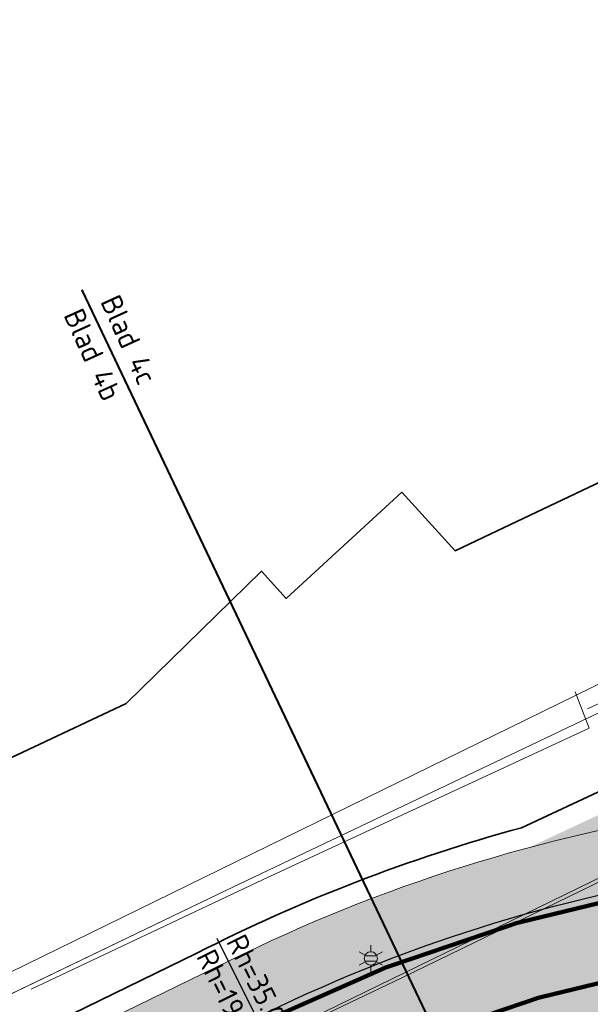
# Model space of a CAD drawing. Header units: metres. Extents: x 163543 to 168130, y 402678 to 405437.
# Tile 60 of 256: x 164421 to 164435, y 403420 to 403444. Entities that reach past the tile are written whole.
import ezdxf
from ezdxf.enums import TextEntityAlignment as Align

# ---------------------------------------------------------------- set-up
doc = ezdxf.new("R2010")
doc.units = ezdxf.units.M
doc.linetypes.add('X-CA190022.004-UO-ALM_Assen$0$AM-AS', pattern=[16, 10, -2, 2, -2])
doc.linetypes.add('X-CA190022.004-UO-TXT_Tekst 1op200$0$AL-TEKENBLADGRENS', pattern=[11.5, 2.5, -1.5, 1, -1.5, 1, -1.5, 2.5])
doc.layers.get('0').update_dxf_attribs({"lineweight": 25})
for name, color, linetype, lineweight in [('X-CA190022.004-UO-ALM_Assen$0$N-WE-AM-AS_WEG-G', 10, 'X-CA190022.004-UO-ALM_Assen$0$AM-AS', 25), ('X-CA190022.004-UO-ALM_Assen$0$N-WE-AM-TANGENTPUNT-T25', 7, 'Continuous', 25), ('X-CA190022.004-UO-BGT_Ondergrond$0$GE_201_SHDHek_Lijn_GEM', 253, 'X-CA190022.004-UO-BGT_Ondergrond$0$Hekwerk', 9), ('X-CA190022.004-UO-BGT_Ondergrond$0$GE_316_WGDFietspad_Vlak_GEM', 253, 'Continuous', 9), ('X-CA190022.004-UO-BGT_Ondergrond$0$GE_367_OWGBerm_groenvoorziening_grasenk_GEM', 253, 'Continuous', 9), ('X-CA190022.004-UO-BGT_Ondergrond$0$GE_401_OTDErf_Vlak_GEM', 253, 'Continuous', 9), ('X-CA190022.004-UO-BGT_Ondergrond$0$GE_601_PNDgrondvlakpand_Vlak_MV_GEM', 34, 'Continuous', 35), ('X-CA190022.004-UO-BGT_Ondergrond$0$GE_861_PALLichtmast_Punt_GEM', 253, 'Continuous', 9), ('X-CA190022.004-UO-DTM inmeting_v0.1$0$B-WE-IE-TERREINAFSCHEIDING_KUNSTMATIG_RASTERHEKWERK-G', 246, 'X-CA190022.004-UO-DTM inmeting_v0.1$0$IE-TERREINAFSCHEIDING-KUNSTMATIG-OPEN', 0), ('X-CA190022.004-UO-DTM inmeting_v0.1$0$B-WE-VH-KANTOPSLUITING_VOORKANTBAND-G', 246, 'Continuous', 0), ('X-CA190022.004-UO-DTM inmeting_v0.1$0$B-WE-VH-VERHARDING_ASFALT-G', 246, 'Continuous', 0), ('X-CA190022.004-UO-DWM_Snelfietsroute$0$N-WE-GW-BERM-G', 90, 'Continuous', 18), ('X-CA190022.004-UO-DWM_Snelfietsroute$0$N-WE-VH-KANTVERHARDING-G', 210, 'Continuous', 25), ('X-CA190022.004-UO-DWM_Snelfietsroute$0$N-WE-VW-MARKERING_LANGS_STREEP_DOORGETROKKEN_010-G', 7, 'Continuous', 0), ('X-CA190022.004-UO-GZM_Werkgrens_v0.2$0$N-WE-KG-GRENS_SYSTEEMGRENS-G', 7, 'X-CA190022.004-UO-GZM_Werkgrens_v0.2$0$KG-OG', 35), ('X-CA190022.004-UO-KAD_Percelen$0$B-WE-KG-GRENS_PERCEEL-GV', 150, 'Continuous', 9), ('X-CA190022.004-UO-TXT_Tekst 1op200$0$BLADEN', 7, 'Continuous', 25), ('X-CA190022.004-UO-TXT_Tekst 1op200$0$X-XX-AL-TEKENBLADGRENS-G', 7, 'X-CA190022.004-UO-TXT_Tekst 1op200$0$AL-TEKENBLADGRENS', 35)]:
    doc.layers.add(name, color=color, linetype=linetype, lineweight=lineweight)
for name, color, linetype, lineweight, transparency in [('X-CA190022.004-UO-ARC_Arcering$0$N-GV-GR-GRAS-A-200 GRASMENGSEL 01 KRUIDENMENGSEL', 44, 'Continuous', 18, 0.5), ('X-CA190022.004-UO-ARC_Arcering$0$N-GV-GR-GRAS-A-200 GRASMENGSEL M1', 62, 'Continuous', 18, 0.5), ('X-CA190022.004-UO-ARC_Arcering$0$N-WE-VH-VERHARDING_ASFALT_ROOD-A', 232, 'Continuous', 0, 0.5)]:
    doc.layers.add(name, color=color, linetype=linetype, lineweight=lineweight, transparency=transparency)
doc.styles.add('X-CA190022.004-UO-ALM_Assen$0$NLCS-ISO', font='NLCS-ISO.ttf')
doc.styles.add('X-CA190022.004-UO-BGT_Ondergrond$0$NLCS-ISO', font='NLCS-ISO.ttf')
doc.styles.add('X-CA190022.004-UO-TXT_Tekst 1op200$0$NLCS-ISO-M200-T25', font='NLCS-ISO.ttf', dxfattribs={"height": 0.5})
doc.linetypes.add('X-CA190022.004-UO-BGT_Ondergrond$0$Hekwerk', pattern='A,5,-1.5,[2,dgnlstyle-Veghel.shx,S=0.007936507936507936,R=0,X=0,Y=0],-1.5', length=8)
doc.linetypes.add('X-CA190022.004-UO-DTM inmeting_v0.1$0$IE-TERREINAFSCHEIDING-KUNSTMATIG-OPEN', pattern='A,7,-1.5,[67,NLCS.SHX,S=0.75,R=0,X=0,Y=0],-1.5', length=10)
doc.linetypes.add('X-CA190022.004-UO-GZM_Werkgrens_v0.2$0$KG-OG', pattern='A,5.5,-1.5,[2,NLCS.SHX,S=0.5,R=0,X=0,Y=0],-1.5', length=8.5)

# ---------------------------------------------------------------- blocks, each defined once
blk = doc.blocks.new('X-CA190022.004-UO-BGT_Ondergrond$0$N-SIE-WEG_LICHTMAST-SO')
h = blk.add_hatch(color=256)
h.paths.add_polyline_path([(1.162672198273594, 0.5, 0.6585046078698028), (-1.162672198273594, 0.5)])
h.paths.add_polyline_path([(-1.162672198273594, -0.5, 0.6585046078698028), (1.162672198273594, -0.5)])
at = {"flags": 128}
for points in [[(8.349587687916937e-10, 1.265625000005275), (1.669846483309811e-09, 2.53125000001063)], [(-2.192125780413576, 1.265625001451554), (-1.096064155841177, 0.6328125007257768)], [(-1.162672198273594, 0.5), (1.162672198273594, 0.5)], [(1.096064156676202, 0.6328124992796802), (2.192125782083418, 1.26562499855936)], [(-2.192125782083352, -1.26562499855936), (-1.096064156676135, -0.6328124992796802)], [(-1.162672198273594, -0.5), (1.162672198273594, -0.5)], [(-8.349587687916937e-10, -1.265625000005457), (-1.669775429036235e-09, -2.53125000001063)], [(2.192125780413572, -1.265625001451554), (1.096064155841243, -0.6328125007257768)]]:
    blk.add_lwpolyline(points, dxfattribs=at)
at = {"ltscale": 0.5}
blk.add_circle((0, 0), 1.265625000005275, dxfattribs=at)
at = {"style": 'X-CA190022.004-UO-BGT_Ondergrond$0$NLCS-ISO'}
blk.add_attdef('TYPE', text='', height=1.8, dxfattribs=at).set_placement((1.669846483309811e-09, 2.53125000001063), align=Align.BOTTOM_CENTER)
blk = doc.blocks.new('X-CA190022.004-UO-BGT_Ondergrond$0$IMGEOLichtmastpaal')
at = {"xscale": 5, "yscale": 5, "zscale": 5}
blk.add_blockref('X-CA190022.004-UO-BGT_Ondergrond$0$N-SIE-WEG_LICHTMAST-SO', (0.04198259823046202, 6.388564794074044), dxfattribs=at)

msp = doc.modelspace()

# ---------------------------------------------------------------- hatches: boundary and pattern name
at = {"layer": 'X-CA190022.004-UO-ARC_Arcering$0$N-GV-GR-GRAS-A-200 GRASMENGSEL 01 KRUIDENMENGSEL'}
h = msp.add_hatch(dxfattribs=at)
h.set_pattern_fill('AGR-GRAS_02-SO', color=256, scale=0.1, pattern_type=2)
h.set_pattern_definition([(0, (0, 0), (1, 1), [0.25, -0.75]), (0, (0.5499999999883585, 0.5999999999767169), (1, 1), [0.25, -0.75]), (90, (0.1000000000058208, 0.3499999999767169), (-1, 1), [0.25, -0.75]), (90, (0.5, 0.7000000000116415), (-1, 1), [0.25, -0.75]), (45, (0.2000000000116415, 0.7000000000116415), (0, 1.000000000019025), [0.25, -1.164213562]), (135, (0.5499999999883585, 0), (-1.000000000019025, 0), [0.25, -1.164213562]), (26.56505119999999, (0.25, 0.2999999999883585), (1.000000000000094, 4.000644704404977e-10), [0.25, -1.986067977]), (26.56505119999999, (0.7000000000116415, 0.7999999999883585), (1.000000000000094, 4.000644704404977e-10), [0.25, -1.986067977]), (63.43494882, (0.7000000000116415, 0), (5.099862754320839e-11, 1.000000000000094), [0.2499999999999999, -1.986067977]), (63.43494882, (0.25, 0.4500000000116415), (5.099862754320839e-11, 1.000000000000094), [0.2499999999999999, -1.986067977]), (63.43494882, (0.6000000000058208, 0.2000000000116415), (5.099862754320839e-11, 1.000000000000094), [0.2499999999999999, -1.986067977]), (116.5650512, (0, 0.5499999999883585), (-4.000648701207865e-10, 1.000000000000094), [0.2499999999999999, -1.986067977]), (153.43494882, (0.2000000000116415, 0.1500000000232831), (-1.000000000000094, 5.099898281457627e-11), [0.25, -1.986067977])])
edge = h.paths.add_edge_path()
edge.add_line((164426.6172984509, 403420.1199052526), (164425.9477276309, 403421.4587308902))
edge.add_line((164425.9477276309, 403421.4587308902), (164396.6507062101, 403407.1993511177))
edge.add_line((164396.6507062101, 403407.1993511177), (164370.3216198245, 403394.2254529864))
edge.add_line((164370.3216198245, 403394.2254529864), (164348.1205261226, 403382.4069603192))
edge.add_line((164348.1205261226, 403382.4069603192), (164330.424991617, 403372.8461493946))
edge.add_line((164330.424991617, 403372.8461493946), (164319.1615059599, 403366.391111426))
edge.add_line((164319.1615059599, 403366.391111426), (164296.1681085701, 403352.5166521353))
edge.add_line((164296.1681085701, 403352.5166521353), (164273.3605156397, 403337.8072618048))
edge.add_line((164273.3605156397, 403337.8072618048), (164265.4739187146, 403332.5327219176))
edge.add_line((164265.4739187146, 403332.5327219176), (164256.8799450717, 403326.6287728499))
edge.add_line((164256.8799450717, 403326.6287728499), (164249.63316697, 403321.4803545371))
edge.add_line((164249.63316697, 403321.4803545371), (164244.342760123, 403317.7210371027))
edge.add_line((164244.342760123, 403317.7210371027), (164240.1558737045, 403314.6566996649))
edge.add_line((164240.1558737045, 403314.6566996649), (164232.7073893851, 403309.2031836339))
edge.add_line((164232.7073893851, 403309.2031836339), (164214.7821775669, 403295.6587971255))
edge.add_line((164214.7821775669, 403295.6587971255), (164201.5995901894, 403285.1971440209))
edge.add_arc((164265.93847002, 403204.1245929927), 103.4999999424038, 128.4353872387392, 130.6698017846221)
edge.add_line((164198.4876512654, 403282.6270581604), (164199.7611005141, 403281.0756526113))
edge.add_line((164199.7611005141, 403281.0756526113), (164205.0320948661, 403285.7871757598))
edge.add_arc((164271.6752031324, 403211.2305119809), 99.99999996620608, 128.4353872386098, 131.7922080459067, ccw=False)
edge.add_line((164209.5120342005, 403289.5614791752), (164215.7006745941, 403294.4727615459))
edge.add_line((164215.7006745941, 403294.4727615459), (164233.6026468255, 403307.9995880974))
edge.add_line((164233.6026468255, 403307.9995880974), (164241.0419990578, 403313.4464179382))
edge.add_line((164241.0419990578, 403313.4464179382), (164245.2201891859, 403316.5043906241))
edge.add_line((164245.2201891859, 403316.5043906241), (164250.5020305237, 403320.2576214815))
edge.add_line((164250.5020305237, 403320.2576214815), (164257.7390509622, 403325.3991075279))
edge.add_line((164257.7390509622, 403325.3991075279), (164266.315577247, 403331.2910704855))
edge.add_line((164266.315577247, 403331.2910704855), (164274.1840113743, 403336.5534631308))
edge.add_line((164274.1840113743, 403336.5534631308), (164296.9622607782, 403351.2439288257))
edge.add_line((164296.9622607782, 403351.2439288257), (164319.9220043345, 403365.0980810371))
edge.add_line((164319.9220043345, 403365.0980810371), (164331.1545393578, 403371.535381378))
edge.add_line((164331.1545393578, 403371.535381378), (164348.8294735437, 403381.0850620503))
edge.add_line((164348.8294735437, 403381.0850620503), (164371.0057235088, 403392.8903294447))
edge.add_line((164371.0057235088, 403392.8903294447), (164397.3105136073, 403405.8522553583))
edge.add_line((164397.3105136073, 403405.8522553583), (164426.6172984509, 403420.1199052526))
at = {"layer": 'X-CA190022.004-UO-ARC_Arcering$0$N-GV-GR-GRAS-A-200 GRASMENGSEL M1'}
h = msp.add_hatch(dxfattribs=at)
h.set_pattern_fill('AGR-GRAS_02-SO', color=256, scale=0.1, pattern_type=2)
h.set_pattern_definition([(0, (0, 0), (1, 1), [0.25, -0.75]), (0, (0.5499999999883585, 0.5999999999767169), (1, 1), [0.25, -0.75]), (90, (0.1000000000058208, 0.3499999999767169), (-1, 1), [0.25, -0.75]), (90, (0.5, 0.7000000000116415), (-1, 1), [0.25, -0.75]), (45, (0.2000000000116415, 0.7000000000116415), (0, 1.000000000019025), [0.25, -1.164213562]), (135, (0.5499999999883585, 0), (-1.000000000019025, 0), [0.25, -1.164213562]), (26.56505119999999, (0.25, 0.2999999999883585), (1.000000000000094, 4.000644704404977e-10), [0.25, -1.986067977]), (26.56505119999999, (0.7000000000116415, 0.7999999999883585), (1.000000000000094, 4.000644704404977e-10), [0.25, -1.986067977]), (63.43494882, (0.7000000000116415, 0), (5.099862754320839e-11, 1.000000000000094), [0.2499999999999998, -1.986067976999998]), (63.43494882, (0.25, 0.4500000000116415), (5.099862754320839e-11, 1.000000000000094), [0.2499999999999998, -1.986067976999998]), (63.43494882, (0.6000000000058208, 0.2000000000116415), (5.099862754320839e-11, 1.000000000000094), [0.2499999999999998, -1.986067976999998]), (116.5650512, (0, 0.5499999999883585), (-4.000648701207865e-10, 1.000000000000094), [0.2499999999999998, -1.986067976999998]), (153.43494882, (0.2000000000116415, 0.1500000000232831), (-1.000000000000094, 5.099898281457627e-11), [0.25, -1.986067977])])
edge = h.paths.add_edge_path()
edge.add_line((164449.7029061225, 403424.9755254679), (164474.2656488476, 403436.3265954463))
edge.add_arc((164405.8897984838, 403398.9722507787), 77.91408074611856, 28.64817846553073, 34.93481505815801)
edge.add_line((164469.7640787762, 403443.5892911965), (164469.754189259, 403443.5851003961))
edge.add_line((164469.754189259, 403443.5851003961), (164465.4240603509, 403441.7051986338))
edge.add_line((164465.4240603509, 403441.7051986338), (164465.3444135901, 403441.888655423))
edge.add_line((164465.3444135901, 403441.888655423), (164464.5617553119, 403441.5275642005))
edge.add_line((164464.5617553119, 403441.5275642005), (164465.583363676, 403439.3738042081))
edge.add_line((164465.583363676, 403439.3738042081), (164433.1890600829, 403424.2116647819))
edge.add_arc((164443.179680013, 403387.0319958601), 38.4985748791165, 80.59615713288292, 105.0407654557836, ccw=False)
edge.add_arc((164454.6168963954, 403456.089874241), 31.49999999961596, 260.5961571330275, 261.0252203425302)
h = msp.add_hatch(dxfattribs=at)
h.set_pattern_fill('AGR-GRAS_02-SO', color=256, scale=0.1, pattern_type=2)
h.set_pattern_definition([(0, (0, 0), (1, 1), [0.25, -0.75]), (0, (0.5499999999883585, 0.5999999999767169), (1, 1), [0.25, -0.75]), (90, (0.1000000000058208, 0.3499999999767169), (-1, 1), [0.25, -0.75]), (90, (0.5, 0.7000000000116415), (-1, 1), [0.25, -0.75]), (45, (0.2000000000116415, 0.7000000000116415), (0, 1.000000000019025), [0.25, -1.164213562]), (135, (0.5499999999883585, 0), (-1.000000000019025, 0), [0.25, -1.164213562]), (26.56505119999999, (0.25, 0.2999999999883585), (1.000000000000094, 4.000644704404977e-10), [0.25, -1.986067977]), (26.56505119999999, (0.7000000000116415, 0.7999999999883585), (1.000000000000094, 4.000644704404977e-10), [0.25, -1.986067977]), (63.43494882, (0.7000000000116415, 0), (5.099862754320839e-11, 1.000000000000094), [0.2499999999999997, -1.986067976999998]), (63.43494882, (0.25, 0.4500000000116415), (5.099862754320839e-11, 1.000000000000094), [0.2499999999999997, -1.986067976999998]), (63.43494882, (0.6000000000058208, 0.2000000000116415), (5.099862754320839e-11, 1.000000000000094), [0.2499999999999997, -1.986067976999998]), (116.5650512, (0, 0.5499999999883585), (-4.000648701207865e-10, 1.000000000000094), [0.2499999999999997, -1.986067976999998]), (153.43494882, (0.2000000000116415, 0.1500000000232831), (-1.000000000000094, 5.099898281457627e-11), [0.25, -1.986067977])])
edge = h.paths.add_edge_path()
edge.add_line((164477.9198786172, 403430.682123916), (164477.8331448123, 403430.8623383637))
edge.add_line((164477.8331448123, 403430.8623383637), (164478.0980021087, 403430.9898091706))
edge.add_line((164478.0980021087, 403430.9898091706), (164477.5572029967, 403431.5318702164))
edge.add_arc((164490.2134185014, 403443.6178211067), 17.49999999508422, 221.7040940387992, 223.6796640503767, ccw=False)
edge.add_line((164477.1480821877, 403431.9753562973), (164468.2774706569, 403427.7060987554))
edge.add_arc((164454.6168963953, 403456.0898742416), 31.50000000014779, 260.5963409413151, 295.70063201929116, ccw=False)
edge.add_arc((164443.1796800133, 403387.03199586), 38.49857487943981, 80.59600673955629, 116.5897901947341)
edge.add_line((164425.9477276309, 403421.4587308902), (164426.6171826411, 403420.1201368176))
edge.add_arc((164443.1794105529, 403386.9976197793), 37.03253337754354, 80.596894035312, 116.56639265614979, ccw=False)
edge.add_arc((164454.6168963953, 403456.0898742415), 33.00000000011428, 260.6046206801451, 295.7006320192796)
edge.add_line((164468.9279741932, 403426.3544903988), (164477.9198786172, 403430.682123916))
h = msp.add_hatch(dxfattribs=at)
h.set_pattern_fill('AGR-GRAS_02-SO', color=256, scale=0.1, pattern_type=2)
h.set_pattern_definition([(0, (0, 0), (1, 1), [0.25, -0.75]), (0, (0.5499999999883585, 0.5999999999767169), (1, 1), [0.25, -0.75]), (90, (0.1000000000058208, 0.3499999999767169), (-1, 1), [0.25, -0.75]), (90, (0.5, 0.7000000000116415), (-1, 1), [0.25, -0.75]), (45, (0.2000000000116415, 0.7000000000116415), (0, 1.000000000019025), [0.25, -1.164213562]), (135, (0.5499999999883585, 0), (-1.000000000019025, 0), [0.25, -1.164213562]), (26.56505119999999, (0.25, 0.2999999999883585), (1.000000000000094, 4.000644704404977e-10), [0.25, -1.986067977]), (26.56505119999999, (0.7000000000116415, 0.7999999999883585), (1.000000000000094, 4.000644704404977e-10), [0.25, -1.986067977]), (63.43494882, (0.7000000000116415, 0), (5.099862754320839e-11, 1.000000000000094), [0.2499999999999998, -1.986067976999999]), (63.43494882, (0.25, 0.4500000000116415), (5.099862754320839e-11, 1.000000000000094), [0.2499999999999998, -1.986067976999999]), (63.43494882, (0.6000000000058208, 0.2000000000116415), (5.099862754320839e-11, 1.000000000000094), [0.2499999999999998, -1.986067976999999]), (116.5650512, (0, 0.5499999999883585), (-4.000648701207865e-10, 1.000000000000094), [0.2499999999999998, -1.986067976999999]), (153.43494882, (0.2000000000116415, 0.1500000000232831), (-1.000000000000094, 5.099898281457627e-11), [0.25, -1.986067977])])
edge = h.paths.add_edge_path()
edge.add_line((164471.313153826, 403421.3985930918), (164482.7709181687, 403426.9129983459))
edge.add_line((164482.7709181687, 403426.9129983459), (164482.5024519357, 403427.1454897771))
edge.add_line((164482.5024519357, 403427.1454897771), (164481.7014991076, 403427.8410327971))
edge.add_line((164481.7014991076, 403427.8410327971), (164481.6841321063, 403427.8326743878))
edge.add_line((164481.6841321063, 403427.8326743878), (164481.5973983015, 403428.0128888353))
edge.add_line((164481.5973983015, 403428.0128888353), (164470.6626502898, 403422.7502014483))
edge.add_arc((164454.6168963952, 403456.0898742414), 37.00000000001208, 260.59634094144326, 295.7006320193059, ccw=False)
edge.add_arc((164443.1794430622, 403387.0017633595), 33.02844012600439, 80.60411488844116, 116.5691651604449)
edge.add_line((164428.4065544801, 403416.5422376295), (164429.0788023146, 403415.1980592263))
edge.add_arc((164443.1796778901, 403387.0317249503), 31.49884249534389, 80.59600917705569, 116.5938618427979, ccw=False)
edge.add_arc((164454.6168963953, 403456.0898742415), 38.5000000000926, 260.5963409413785, 295.7006320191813)
at = {"layer": 'X-CA190022.004-UO-ARC_Arcering$0$N-WE-VH-VERHARDING_ASFALT_ROOD-A'}
h = msp.add_hatch(color=256, dxfattribs=at)
h.dxf.hatch_style = 1
edge = h.paths.add_edge_path()
edge.add_line((164481.5973983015, 403428.0128888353), (164483.3995427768, 403428.8802268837))
edge.add_line((164483.3995427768, 403428.8802268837), (164483.6958866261, 403429.0228515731))
edge.add_line((164483.6958866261, 403429.0228515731), (164480.4067638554, 403431.8790147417))
edge.add_line((164480.4067638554, 403431.8790147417), (164479.7220230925, 403431.5494619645))
edge.add_line((164479.7220230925, 403431.5494619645), (164477.9198786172, 403430.6821239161))
edge.add_line((164477.9198786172, 403430.6821239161), (164468.9279741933, 403426.354490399))
edge.add_arc((164454.6168963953, 403456.0898742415), 33.00000000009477, 260.59634094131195, 295.70063201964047, ccw=False)
edge.add_arc((164443.1794105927, 403386.9976196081), 37.03253354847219, 80.60427228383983, 116.5663925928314)
edge.add_line((164426.6171826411, 403420.1201368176), (164428.4065544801, 403416.5422376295))
edge.add_arc((164443.1794432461, 403387.001762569), 33.02844091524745, 80.59542373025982, 116.5691648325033, ccw=False)
edge.add_arc((164454.6168963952, 403456.0898742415), 37.00000000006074, 260.6040996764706, 295.7006320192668)
edge.add_line((164470.6626502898, 403422.7502014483), (164481.5973983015, 403428.0128888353))

# ---------------------------------------------------------------- linework, layer by layer
at = {"layer": 'X-CA190022.004-UO-ALM_Assen$0$N-WE-AM-AS_WEG-G', "linetype": 'X-CA190022.004-UO-ALM_Assen$0$AM-AS', "lineweight": 18, "flags": 128}
msp.add_lwpolyline([(163996.3336493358, 403048.7078805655), (164190.428417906, 403269.7022139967, -0.04248648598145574), (164203.1301038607, 403281.900647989, -0.05950783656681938), (164394.9099900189, 403402.509361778, 0.004627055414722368), (164427.6093375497, 403418.3764426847, -0.1575725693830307), (164448.8982825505, 403421.5602137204, 0.1543805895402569), (164469.7953122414, 403424.5523459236), (164600.3150897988, 403487.369046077, -0.2096911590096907), (164620.3886000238, 403488.0752802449, 0.2093307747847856), (164640.4309921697, 403488.7665643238), (164764.0180252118, 403548.0366099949, -0.1493007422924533), (164778.4568812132, 403550.2301690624, 0.1996996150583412), (164797.0707545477, 403554.9547108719), (164807.4367029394, 403562.7175400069, 0.08719858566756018), (164813.3612815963, 403569.0256351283, -0.1361873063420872), (164823.4135919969, 403577.8419746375), (165121.4265764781, 403721.5335502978), (165178.771774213, 403748.854454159, -0.02762787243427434), (165181.3258110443, 403749.9024284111), (165206.7023570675, 403758.7117965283, -0.2281753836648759), (165222.2156522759, 403756.92710106, 0.2625260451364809), (165239.8769326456, 403756.0478409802), (165316.357038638, 403794.2949912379, -0.002955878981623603), (165321.6599724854, 403796.9078754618), (165454.6760993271, 403861.4737105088, 0.2337197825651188), (165465.5419418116, 403875.4828331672), (165466.0393278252, 403877.9301751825, -0.1382469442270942), (165476.4672373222, 403898.1944094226), (165483.3232835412, 403905.5400790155), (165502.0132482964, 403925.3181215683, 0.00270083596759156), (165511.6266676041, 403935.5312913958), (165520.3237442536, 403945.4553072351), (165525.6923273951, 403951.3658801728), (165530.615228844, 403956.3669465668, -0.06780363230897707), (165540.3856813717, 403964.2784885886), (165579.0076054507, 403987.5663360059, 0.233996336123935), (165587.6067037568, 404001.0272668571, -0.2578877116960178), (165597.6306713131, 404015.2620702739), (165668.8061252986, 404049.8624576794, 0.1241179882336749), (165680.9653913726, 404060.0928790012), (165692.909929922, 404076.6706676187, -0.3303788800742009), (165732.6456350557, 404089.3227425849, 0.1846113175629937), (165745.4916128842, 404089.77497305), (165892.3246628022, 404151.9071568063, 0.02506743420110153), (165914.8777454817, 404162.8133820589, -0.01071744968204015), (165924.3873477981, 404167.7535043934), (166007.5697587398, 404208.726249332, -0.0190725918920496), (166018.0170805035, 404213.3859907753, -0.1041133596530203), (166035.0595171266, 404216.3802910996), (166071.3637979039, 404215.1615490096, 0.1209432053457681), (166079.7626728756, 404216.9267814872), (166253.1152813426, 404300.2121870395, 0.1370197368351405), (166261.20282629, 404307.3086689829, -0.1370657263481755), (166269.2936265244, 404314.4067145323), (166458.0553023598, 404405.0532937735, -0.05495898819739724), (166465.292640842, 404407.5962293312), (166474.0115951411, 404409.6200769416, 0.05512116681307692), (166477.7441475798, 404410.9329152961), (166509.8455300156, 404426.3741046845, 0.06706615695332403), (166514.3066309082, 404429.3114036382, -0.06727732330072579), (166518.7828901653, 404432.2559861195), (166556.6686702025, 404450.4403351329, -0.01732068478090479), (166566.1850069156, 404454.6088799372, 0.01660197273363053), (166575.3124233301, 404458.5914386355), (166597.7510003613, 404469.2822299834, 0.1329779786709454), (166635.0885808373, 404501.3122219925, -0.04027287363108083), (166645.1747246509, 404513.8395784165), (166648.1959423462, 404517.0287349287, -0.07202746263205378), (166677.0195985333, 404539.8000358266), (166677.2461273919, 404539.9311914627, -0.08933287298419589), (166717.8167622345, 404554.585755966), (166734.2901361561, 404557.3869827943, 0.1628042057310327), (166748.2749261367, 404564.8680743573, -0.09224986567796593), (166757.8833526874, 404571.8738470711), (166814.8951966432, 404599.1350634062, -0.03237137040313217), (166817.2963922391, 404600.0977793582), (166825.540090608, 404602.7984847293, 0.08309599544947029), (166832.8509500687, 404606.6269308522, -0.05104093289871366), (166841.5511306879, 404611.9158900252), (166891.2886605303, 404635.588563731, -0.1080348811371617), (166898.7767261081, 404637.3338670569), (166928.2421893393, 404637.7391838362, 0.2092685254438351), (166941.3852138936, 404643.7086926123, -0.026762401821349), (166980.5363273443, 404682.8606394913, -0.02619809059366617), (167007.2291239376, 404704.4245627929, -0.01999349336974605), (167033.130253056, 404721.6599794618), (167034.9329898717, 404722.7582272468, -0.02850178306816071), (167071.4851403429, 404742.2630184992), (167095.8874986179, 404753.5487719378, 0.06107887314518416), (167112.4352643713, 404763.8129514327, -0.01637972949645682), (167116.3416166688, 404766.7484785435), (167122.4960900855, 404771.0654386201, -0.09347324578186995), (167132.2396271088, 404775.4785245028), (167140.6213436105, 404777.519708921, -0.05617792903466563), (167157.1982762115, 404779.6303146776), (167189.7312216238, 404780.098905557, -0.09129081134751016), (167196.1584139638, 404779.0110158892), (167222.3067585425, 404769.4734945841, 0.2038372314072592), (167236.3782206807, 404770.2117075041, 0.01782615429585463), (167328.8315635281, 404819.5522006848), (167395.6774769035, 404858.3489080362, 0.03125557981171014), (167406.0672886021, 404865.2809112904), (167511.4690776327, 404945.5504878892)], format="xyb", dxfattribs=at)
at = {"layer": 'X-CA190022.004-UO-ALM_Assen$0$N-WE-AM-TANGENTPUNT-T25', "linetype": 'Continuous', "lineweight": 25}
msp.add_line((164427.6093375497, 403418.3764426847), (164425.785384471, 403422.0483897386), dxfattribs=at)
at = {"layer": 'X-CA190022.004-UO-BGT_Ondergrond$0$GE_201_SHDHek_Lijn_GEM'}
for p, q in [((164434.433, 403427.217), (164425.803, 403423.104)), ((164425.803, 403423.104), (164407.616, 403414.349))]:
    msp.add_line(p, q, dxfattribs=at)
at = {"layer": 'X-CA190022.004-UO-BGT_Ondergrond$0$GE_316_WGDFietspad_Vlak_GEM', "flags": 128}
msp.add_lwpolyline([(164320.04, 403364.5300000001), (164331.41, 403371.01), (164357.53, 403385.5300000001), (164366.62, 403390.14), (164389.014, 403401.122), (164392.63, 403402.895), (164397.33, 403405.2), (164445.43, 403428.64), (164451.991, 403431.556), (164460.333, 403435.32), (164470.225, 403439.862)], dxfattribs=at)
at = {"layer": 'X-CA190022.004-UO-BGT_Ondergrond$0$GE_367_OWGBerm_groenvoorziening_grasenk_GEM', "flags": 128}
for points in [[(164158.219, 403255.1390000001), (164171.084, 403263.999), (164179.494, 403270.1770000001), (164194.84, 403282.196), (164211.087, 403295.268), (164231.111, 403310.634), (164235.52, 403313.512), (164245.67, 403321.126), (164272.398, 403339.903), (164288.143, 403349.736), (164298.889, 403356.556), (164334.793, 403377.305), (164364.293, 403392.58), (164387.358, 403404.682), (164390.724, 403406.448), (164393.105, 403407.697), (164407.616, 403414.349), (164425.803, 403423.104), (164434.433, 403427.217), (164453.635, 403436.286), (164460.737, 403439.749), (164463.143, 403440.873), (164465.039, 403441.76)], [(164470.225, 403439.862), (164460.333, 403435.32), (164451.991, 403431.556), (164445.43, 403428.64), (164397.33, 403405.2), (164392.63, 403402.895), (164389.014, 403401.122)]]:
    msp.add_lwpolyline(points, dxfattribs=at)
at = {"layer": 'X-CA190022.004-UO-BGT_Ondergrond$0$GE_401_OTDErf_Vlak_GEM', "flags": 128}
for points in [[(164434.276, 403477.925), (164461.218, 403445.485), (164460.688, 403445.214), (164463.143, 403440.873), (164460.737, 403439.749), (164453.635, 403436.286), (164434.433, 403427.217), (164425.803, 403423.104), (164407.616, 403414.349), (164393.105, 403407.697), (164390.724, 403406.448), (164387.358, 403404.682), (164364.293, 403392.58), (164334.793, 403377.305), (164298.889, 403356.556)], [(164421.761, 403466.361), (164425.432, 403469.756), (164446.112, 403447.391), (164445.298, 403446.627), (164448.239, 403443.423), (164447.966, 403439.1060000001), (164432.441, 403431.7420000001), (164431.438, 403431.266), (164430.171, 403432.657), (164427.425, 403430.135), (164426.84, 403430.7800000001), (164423.621, 403427.638), (164404.299, 403418.545), (164388.486, 403435.659), (164421.761, 403466.361)]]:
    msp.add_lwpolyline(points, dxfattribs=at)
at = {"layer": 'X-CA190022.004-UO-BGT_Ondergrond$0$GE_601_PNDgrondvlakpand_Vlak_MV_GEM', "flags": 128}
msp.add_lwpolyline([(164421.761, 403466.361), (164425.432, 403469.756), (164446.112, 403447.391), (164445.298, 403446.627), (164448.239, 403443.423), (164447.966, 403439.1060000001), (164432.441, 403431.7420000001), (164431.438, 403431.266), (164430.171, 403432.657), (164427.425, 403430.135), (164426.84, 403430.7800000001), (164423.621, 403427.638), (164404.299, 403418.545), (164388.486, 403435.659), (164421.761, 403466.361)], dxfattribs=at)
at = {"layer": 'X-CA190022.004-UO-DTM inmeting_v0.1$0$B-WE-IE-TERREINAFSCHEIDING_KUNSTMATIG_RASTERHEKWERK-G'}
for p, q in [((164434.2919999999, 403427.9169999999, 9.291), (164434.622, 403427.048, 9.221)), ((164434.622, 403427.048, 9.221), (164426.8629999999, 403423.449, 9.099)), ((164426.8629999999, 403423.449, 9.099), (164421.3650000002, 403420.8489999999, 9.134))]:
    msp.add_line(p, q, dxfattribs=at)
at = {"layer": 'X-CA190022.004-UO-DTM inmeting_v0.1$0$B-WE-VH-KANTOPSLUITING_VOORKANTBAND-G'}
msp.add_polyline3d([(164456.0090000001, 403437.4959999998, 9.262), (164448.8050000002, 403434.1400000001, 9.177), (164441.9130000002, 403430.9270000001, 9.185), (164434.588, 403427.5060000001, 9.246)], dxfattribs=at)
at = {"layer": 'X-CA190022.004-UO-DTM inmeting_v0.1$0$B-WE-VH-VERHARDING_ASFALT-G'}
msp.add_polyline3d([(164454.6910000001, 403432.6910000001, 9.203), (164447.0630000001, 403429.2089999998, 9.078), (164438.6850000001, 403425.2519999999, 8.924), (164430.1710000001, 403421.1189999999, 8.866), (164422.8029999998, 403417.6030000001, 8.858)], dxfattribs=at)
at = {"layer": 'X-CA190022.004-UO-DWM_Snelfietsroute$0$N-WE-GW-BERM-G', "flags": 128}
for points in [[(164426.0523044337, 403421.5110316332, -0.1575725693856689), (164449.4701439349, 403425.0131797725, 0.1543805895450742), (164468.2774706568, 403427.7060987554), (164479.0329449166, 403432.8825050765)], [(164198.4876512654, 403282.6270581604, -0.009749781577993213), (164201.599590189, 403285.1971440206), (164214.7821775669, 403295.6587971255), (164232.7073893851, 403309.2031836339), (164240.1558737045, 403314.6566996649), (164244.342760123, 403317.7210371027), (164249.63316697, 403321.4803545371), (164256.8799450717, 403326.6287728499), (164265.4739187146, 403332.5327219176), (164273.3605156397, 403337.8072618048), (164296.1681085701, 403352.5166521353), (164319.1615059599, 403366.391111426), (164330.424991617, 403372.8461493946), (164348.1205261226, 403382.4069603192), (164370.3216198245, 403394.2254529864), (164396.6507062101, 403407.1993511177), (164426.0523044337, 403421.5110316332)]]:
    msp.add_lwpolyline(points, format="xyb", dxfattribs=at)
at = {"layer": 'X-CA190022.004-UO-DWM_Snelfietsroute$0$N-WE-VH-KANTVERHARDING-G', "flags": 128}
msp.add_lwpolyline([(164426.6206964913, 403420.1218475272, -0.1581897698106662), (164449.2250604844, 403423.5333371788, 0.1543805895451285), (164468.9279741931, 403426.3544903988), (164478.8191707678, 403431.1148587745)], format="xyb", dxfattribs=at)
at = {"layer": 'X-CA190022.004-UO-DWM_Snelfietsroute$0$N-WE-VW-MARKERING_LANGS_STREEP_DOORGETROKKEN_010-G', "const_width": 0.1, "flags": 128}
for points in [[(164426.7863343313, 403420.0332968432, -0.1575725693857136), (164449.2005521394, 403423.3853529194, 0.1543805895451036), (164468.9930245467, 403426.2193295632), (164479.8026972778, 403431.4218205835)], [(164427.4970486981, 403418.3217930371), (164427.6093375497, 403418.3764426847, -0.1575725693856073), (164448.8982825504, 403421.5602137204, 0.1543805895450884), (164469.7953122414, 403424.5523459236), (164481.8400258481, 403430.3492387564)]]:
    msp.add_lwpolyline(points, format="xyb", dxfattribs=at)
at = {"layer": 'X-CA190022.004-UO-GZM_Werkgrens_v0.2$0$N-WE-KG-GRENS_SYSTEEMGRENS-G', "ltscale": 0.2, "flags": 128}
msp.add_lwpolyline([(164202.4471839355, 403276.2612616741, -0.007014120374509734), (164204.6842424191, 403278.1944806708), (164207.7316017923, 403280.6309342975), (164216.350955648, 403287.4712219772), (164219.0035534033, 403289.434108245), (164219.3746627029, 403289.7286192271), (164237.1836765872, 403303.1852059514), (164244.5865004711, 403308.605291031), (164248.7299054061, 403311.6378046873), (164253.9774847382, 403315.3666892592), (164261.1754745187, 403320.480446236), (164269.6822113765, 403326.3244647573), (164277.4779943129, 403331.5382684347), (164300.138869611, 403346.1530355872), (164322.9639978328, 403359.9259594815), (164334.0727303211, 403366.2923093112), (164351.6652632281, 403375.7974689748), (164373.7421382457, 403387.5498352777), (164399.9497431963, 403400.4638723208), (164429.2801321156, 403414.7433017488), (164430.1235736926, 403415.1409833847), (164430.9478262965, 403415.506283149), (164431.7770699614, 403415.8458020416), (164432.615246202, 403416.1613381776), (164433.4616619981, 403416.4526584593), (164434.3156183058, 403416.7195497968), (164435.1764106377, 403416.9618192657), (164436.0433296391, 403417.1792942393), (164436.3055164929, 403417.2587681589, -0.09982065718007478), (164451.9815185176, 403417.1790174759, 0.1310872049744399), (164471.5299883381, 403420.9480569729), (164482.532673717, 403426.2434413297), (164490.6930660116, 403418.7998493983), (164492.5861501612, 403419.7065134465), (164495.4035730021, 403416.5299918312, -0.01010042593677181), (164498.0738503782, 403413.5363083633), (164499.3853029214, 403412.0048366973), (164502.2759065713, 403408.6525450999), (164509.274412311, 403412.9480533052), (164511.7682141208, 403416.4610208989), (164509.1861236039, 403420.2014103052, -0.1750361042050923), (164509.3210798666, 403422.1351258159, -0.1801291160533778), (164510.5166693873, 403423.4312866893), (164518.8245311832, 403427.3151248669), (164545.0302416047, 403439.9269191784), (164571.6953268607, 403452.7535489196), (164577.9552917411, 403456.0641072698), (164591.4716804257, 403464.141949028), (164595.4462846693, 403466.1591353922), (164599.4311747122, 403468.181541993), (164600.8539115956, 403468.8630628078), (164605.9399590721, 403471.2415379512), (164622.0164705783, 403477.7583811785), (164627.272938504, 403479.8886915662), (164631.9472826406, 403481.9048786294), (164633.2674407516, 403482.5385622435, 0.08477773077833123), (164642.6089981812, 403485.3796505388), (164759.3320802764, 403541.3864717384), (164770.9742443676, 403544.8150730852), (164773.2724307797, 403545.3968587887), (164787.8865800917, 403542.289629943), (164789.8994408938, 403542.3802139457), (164793.2522167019, 403543.0482871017), (164800.2402211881, 403546.8141014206), (164803.6710322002, 403549.3659814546), (164804.7740494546, 403550.3596960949), (164806.982937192, 403547.3873851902), (164807.9070396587, 403546.1989325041), (164811.8704722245, 403549.2807697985), (164810.9532731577, 403550.4603442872), (164809.5116547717, 403552.4057701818), (164808.342669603, 403553.5746866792), (164810.0239640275, 403555.0893745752), (164807.82693957, 403558.0124714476), (164809.8344029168, 403559.5158162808, 0.08719858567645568), (164816.7069141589, 403566.8332066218, -0.1361886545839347), (164825.1509550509, 403574.2389801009), (164897.951587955, 403609.3404576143), (164931.0926747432, 403625.3204994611), (165054.7836542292, 403684.9604895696), (165123.1554235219, 403717.9264497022), (165148.5663854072, 403730.0329638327), (165175.6541256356, 403740.4784873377), (165188.1464371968, 403744.8235939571), (165187.6324323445, 403748.0918636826), (165185.2580450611, 403754.9315992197), (165180.037890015, 403753.6894865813, 0.02784581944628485), (165177.0513383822, 403752.4655620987), (165119.6977294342, 403725.1406508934), (165051.3091062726, 403692.1665645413), (164927.6180512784, 403632.5265380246), (164894.4771003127, 403616.5465616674), (164821.6764674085, 403581.445084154, 0.1361886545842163), (164810.015649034, 403571.2180636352, -0.08719858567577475), (164805.0390029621, 403565.919263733), (164803.0203514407, 403564.4075403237), (164799.415410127, 403569.2038422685), (164798.6149812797, 403568.6044188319), (164797.8152444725, 403568.0055136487), (164797.2158194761, 403568.8059445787), (164793.3705278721, 403565.9262908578), (164793.9699528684, 403565.1258599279), (164792.3761302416, 403563.932281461), (164795.8845084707, 403559.0636660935, -0.2015476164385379), (164780.0971775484, 403554.0570161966, 0.07565561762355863), (164771.1691888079, 403553.9823458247, -0.009754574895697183), (164764.0749090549, 403552.5358596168), (164754.2863395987, 403547.7986438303), (164747.4743492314, 403544.6063578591), (164708.340445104, 403525.5831572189), (164686.2179063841, 403515.3649846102), (164675.1479613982, 403509.8647663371), (164663.5244613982, 403504.2582663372), (164644.326586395, 403495.0707073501), (164639.4929121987, 403492.7230557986), (164638.2008723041, 403492.1265410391, -0.2018182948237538), (164621.8461223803, 403491.8003317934, 0.2094978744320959), (164598.5804137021, 403490.9733350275), (164556.1572466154, 403470.5661522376), (164536.2994594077, 403461.0079530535), (164516.3183906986, 403451.407959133), (164508.2317351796, 403447.5121291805), (164500.1867564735, 403443.6421835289), (164497.2033634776, 403443.0084814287), (164495.0902549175, 403442.27400261, 0.1307944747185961), (164492.913084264, 403444.8114515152), (164488.4347408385, 403447.8854838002), (164494.8986629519, 403449.8350294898), (164490.3149407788, 403452.2328764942), (164484.4843242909, 403450.5971355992, -0.07642678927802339), (164479.7480917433, 403454.7225616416), (164478.7991556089, 403455.8572518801), (164474.9179570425, 403452.9617439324), (164457.3434499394, 403473.5656706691), (164451.2568614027, 403468.374000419), (164465.5190818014, 403451.6533184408, -0.484296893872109), (164464.8169442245, 403448.1132255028), (164461.4164168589, 403446.3937776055), (164463.8934237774, 403441.7698684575), (164464.9162194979, 403439.6136052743), (164433.0167582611, 403424.6830765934, 0.0516595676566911), (164425.3001219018, 403421.7033575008), (164396.430770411, 403407.6483830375), (164370.0935852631, 403394.670494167), (164347.8842103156, 403382.8475930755), (164330.1818090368, 403373.2830720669), (164318.9080065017, 403366.8221215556), (164295.9033911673, 403352.9408932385), (164273.0860170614, 403338.2251946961), (164265.1933658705, 403332.9466057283), (164256.5935764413, 403327.0386612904), (164249.3435457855, 403321.8879322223), (164244.0502837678, 403318.1265859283), (164239.8604985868, 403315.0601269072), (164232.4089702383, 403309.6043821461), (164214.4760118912, 403296.0541423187), (164201.2887743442, 403285.5887988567, 0.01213108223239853), (164197.4136132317, 403282.3572203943)], format="xyb", close=True, dxfattribs=at)
at = {"layer": 'X-CA190022.004-UO-KAD_Percelen$0$B-WE-KG-GRENS_PERCEEL-GV', "flags": 128}
msp.add_lwpolyline([(164414.532, 403468.035), (164392.43, 403447.617), (164373.258, 403429.906), (164388.35, 403413.494), (164393.545, 403407.844), (164395.494, 403408.832), (164443.895, 403432.527), (164450.635, 403435.456), (164461.223, 403440.276), (164464.658, 403441.585), (164430.171, 403482.483)], close=True, dxfattribs=at)
msp.add_lwpolyline([(164320.335, 403360.055), (164334.113, 403367.893), (164347.324, 403375.205), (164360.621, 403382.207), (164387.566, 403395.736), (164459.04, 403430.474), (164469.708, 403435.65), (164464.658, 403441.585), (164461.223, 403440.276), (164450.635, 403435.456), (164443.895, 403432.527), (164395.494, 403408.832), (164393.545, 403407.844), (164337.189, 403378.787), (164334.483, 403377.392), (164299.052, 403356.496)], dxfattribs=at)
at = {"layer": 'X-CA190022.004-UO-TXT_Tekst 1op200$0$X-XX-AL-TEKENBLADGRENS-G', "const_width": 0.05, "flags": 128}
msp.add_lwpolyline([(164422.564888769, 403437.4710025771), (164438.6198455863, 403403.7282291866)], dxfattribs=at)

# ---------------------------------------------------------------- block references
at = {"layer": 'X-CA190022.004-UO-BGT_Ondergrond$0$GE_861_PALLichtmast_Punt_GEM', "xscale": 0.025, "yscale": 0.025, "zscale": 0.025}
msp.add_blockref('X-CA190022.004-UO-BGT_Ondergrond$0$IMGEOLichtmastpaal', (164429.434, 403421.419), dxfattribs=at)

# ---------------------------------------------------------------- texts
at = {"layer": 'X-CA190022.004-UO-ALM_Assen$0$N-WE-AM-TANGENTPUNT-T25', "linetype": 'Continuous', "lineweight": 25, "char_height": 0.5, "attachment_point": 1, "rotation": 296.4148044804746, "style": 'X-CA190022.004-UO-ALM_Assen$0$NLCS-ISO'}
for s, insert in [('Rh=35.000', (164426.4342524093, 403422.2032135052)), ('Rh=1963.803', (164425.7177749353, 403421.8473202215))]:
    msp.add_mtext(s, dxfattribs=dict(at, insert=insert))
at = {"layer": 'X-CA190022.004-UO-TXT_Tekst 1op200$0$BLADEN', "char_height": 0.4999999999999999, "attachment_point": 4, "rotation": 294.3677864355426, "style": 'X-CA190022.004-UO-TXT_Tekst 1op200$0$NLCS-ISO-M200-T25'}
for s, width, insert in [('Blad 4b', 2.369362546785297, (164422.3488323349, 403436.9741554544)), ('Blad 4c', 2.349442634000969, (164423.2238853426, 403437.2958973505))]:
    msp.add_mtext_dynamic_manual_height_columns(s, width=width, gutter_width=8.749999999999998, heights=[0], dxfattribs=dict(at, insert=insert))

doc.saveas('drawing.dxf')
